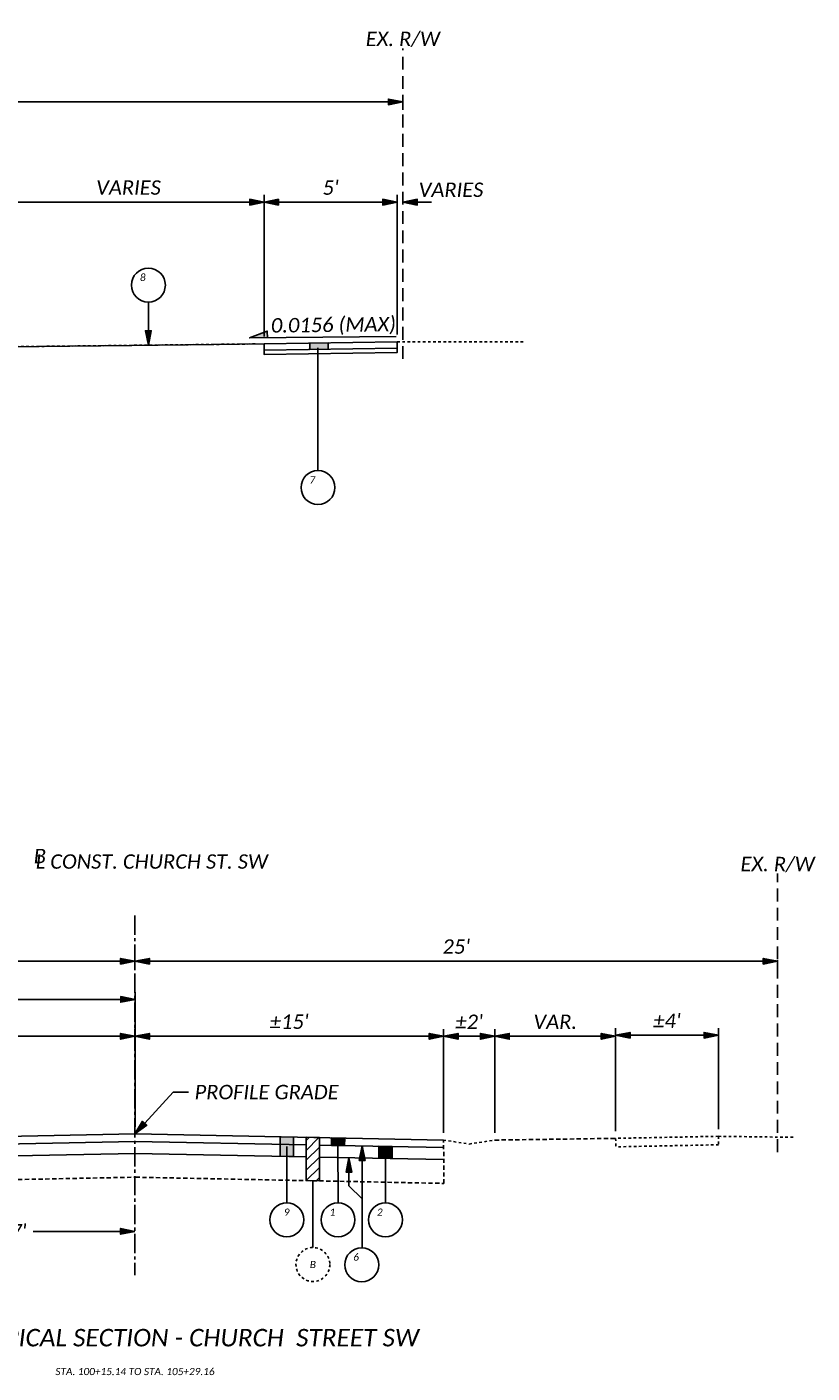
# Model space of a CAD drawing. Header units: feet. Extents: x 2612 to 2782, y -4733 to -4576.
# Tile 4 of 8: x 2752 to 2782, y -4733 to -4680. Entities that reach past the tile are written whole.
import ezdxf
from ezdxf import colors
from ezdxf.entities.mleader import LeaderData, LeaderLine
from ezdxf.math import Vec2, Vec3

# ---------------------------------------------------------------- set-up
doc = ezdxf.new("R2010")
doc.units = ezdxf.units.FT
doc.header["$MEASUREMENT"] = 0
for name, pattern in [('2', [0.1, 0.06, -0.04]), ('CENTER2', [1.125, 0.75, -0.125, 0.125, -0.125]), ('CL', [2, 0.3, -0.15, 1.4, -0.15]), ('DASHED', [0.75, 0.5, -0.25]), ('OhDOT_USTN2', [0.11, 0.069, -0.041]), ('OhDOT_USTN3', [0.22, 0.165, -0.055]), ('OhDOT_USTN5', [0.11, 0.055, -0.055]), ('rowex', [0])]:
    doc.linetypes.add(name, pattern=pattern)
for name, color, linetype in [('GE_X_CL', 7, 'CL'), ('PF_P_Grade_Line', 7, 'Continuous'), ('PF_X_Ground_Line', 3, 'OhDOT_USTN2'), ('PV_P_EOP', 7, 'Continuous'), ('PV_P_Walk', 231, 'Continuous'), ('PV_X_Asphalt_Gutter', 7, '2'), ('PV_X_EOP', 7, 'OhDOT_USTN3'), ('PV_X_Walk', 120, 'OhDOT_USTN5'), ('RW_X_Fee_RW', 6, 'rowex'), ('SH_Text', 7, 'Continuous'), ('SH_TextH', 4, 'Continuous'), ('SH_TextM', 7, 'Continuous'), ('XS_P_Annotation', 7, 'Continuous')]:
    doc.layers.add(name, color=color, linetype=linetype)
doc.styles.add('Slanted-Normal', font='calibrii.ttf', dxfattribs={"height": 0.14})
doc.styles.add('Slanted-Sub Title', font='calibrii.ttf', dxfattribs={"height": 0.17})
doc.styles.add('Straight Normal (0.125) Font 30', font='calibri.ttf', dxfattribs={"height": 0.125})
doc.dimstyles.new('Dec-1  Slanted', dxfattribs={"dimtxt": 0.14, "dimasz": 0.14, "dimexe": 0.07, "dimexo": 0.07, "dimgap": 0.07, "dimtad": 1, "dimdec": 1, "dimzin": 3, "dimdsep": 46, "dimtxsty": 'Slanted-Normal', "dimblk": 'Dim1', "dimcen": 0, "dimclrd": 95, "dimclre": 95, "dimclrt": 7, "dimaunit": 1, "dimadec": 3, "dimazin": 3, "dimtfac": 1, "dimtdec": 1, "dimtix": 1, "dimtofl": 0, "dimtmove": 1, "dimatfit": 3, "dimldrblk": 'Dim1', "dimfxl": 1, "dimtolj": 1, "dimtzin": 0, "dimlwd": -1, "dimlwe": -1, "dimarcsym": 0})

# ---------------------------------------------------------------- blocks, each defined once
blk = doc.blocks.new('Dim1')
h = blk.add_hatch(color=4)
h.dxf.hatch_style = 1
h.paths.add_polyline_path([(0, 0), (-1, -0.2), (-1, 0.2)])
at = {"color": 4}
blk.add_lwpolyline([(0, 0), (-1, -0.2), (-1, 0.2), (0, 0)], dxfattribs=at)
blk = doc.blocks.new('*D968')
at = {"layer": 'Defpoints', "color": 0, "transparency": 16777216}
for p in [(2733.426, -4682.891), (2766.426, -4683.259), (2766.426, -4683.846)]:
    blk.add_point(p, dxfattribs=at)
at = {"layer": 'SH_TextM', "color": 95, "linetype": 'Continuous', "transparency": 16777216}
for p, q in [((2766.426, -4683.566), (2766.426, -4682.979)), ((2733.426, -4683.171), (2733.426, -4683.539)), ((2733.986, -4683.259), (2765.866, -4683.259))]:
    blk.add_line(p, q, dxfattribs=at)
at = {"layer": 'SH_TextM', "color": 95, "transparency": 16777216, "xscale": 0.56, "yscale": 0.56, "zscale": 0.56, "rotation": 180}
blk.add_blockref('Dim1', (2733.426, -4683.259), dxfattribs=at)
at = {"layer": 'SH_TextM', "color": 95, "transparency": 16777216, "xscale": 0.56, "yscale": 0.56, "zscale": 0.56}
blk.add_blockref('Dim1', (2766.426, -4683.259), dxfattribs=at)
at = {"layer": 'SH_TextM', "color": 7, "transparency": 16777216, "insert": (2749.926, -4682.692), "char_height": 0.56, "attachment_point": 5, "style": 'Slanted-Normal'}
blk.add_mtext("\\A1;33'", dxfattribs=at)
blk = doc.blocks.new('*D970')
at = {"layer": 'Defpoints', "color": 0, "transparency": 16777216}
for p in [(2766.206, -4687.157), (2761.027, -4692.662), (2766.206, -4692.587)]:
    blk.add_point(p, dxfattribs=at)
at = {"layer": 'SH_TextM', "color": 95, "linetype": 'Continuous', "transparency": 16777216}
for p, q in [((2761.027, -4692.382), (2761.027, -4686.877)), ((2761.587, -4687.157), (2765.646, -4687.157)), ((2766.206, -4692.307), (2766.206, -4686.877))]:
    blk.add_line(p, q, dxfattribs=at)
at = {"layer": 'SH_TextM', "color": 95, "transparency": 16777216, "xscale": 0.56, "yscale": 0.56, "zscale": 0.56, "rotation": 180}
blk.add_blockref('Dim1', (2761.027, -4687.157), dxfattribs=at)
at = {"layer": 'SH_TextM', "color": 95, "transparency": 16777216, "xscale": 0.56, "yscale": 0.56, "zscale": 0.56}
blk.add_blockref('Dim1', (2766.206, -4687.157), dxfattribs=at)
at = {"layer": 'SH_TextM', "color": 7, "transparency": 16777216, "insert": (2763.617, -4686.593), "char_height": 0.56, "attachment_point": 5, "style": 'Slanted-Normal'}
blk.add_mtext("\\A1;5'", dxfattribs=at)
blk = doc.blocks.new('*D953')
at = {"layer": 'Defpoints', "color": 0, "transparency": 16777216}
for p in [(2766.426, -4687.157), (2766.206, -4692.587), (2766.426, -4692.587)]:
    blk.add_point(p, dxfattribs=at)
at = {"layer": 'SH_TextM', "color": 95, "linetype": 'Continuous', "transparency": 16777216}
for p, q in [((2765.646, -4687.157), (2765.086, -4687.157)), ((2766.206, -4692.307), (2766.206, -4686.877)), ((2766.986, -4687.157), (2767.546, -4687.157))]:
    blk.add_line(p, q, dxfattribs=at)
at = {"layer": 'SH_TextM', "color": 95, "transparency": 16777216, "xscale": 0.56, "yscale": 0.56, "zscale": 0.56}
blk.add_blockref('Dim1', (2766.206, -4687.157), dxfattribs=at)
at = {"layer": 'SH_TextM', "color": 95, "transparency": 16777216, "xscale": 0.56, "yscale": 0.56, "zscale": 0.56, "rotation": 180}
blk.add_blockref('Dim1', (2766.426, -4687.157), dxfattribs=at)
at = {"layer": 'SH_TextM', "color": 7, "transparency": 16777216, "insert": (2768.299, -4686.677), "char_height": 0.56, "attachment_point": 5, "style": 'Slanted-Normal'}
blk.add_mtext('\\A1;VARIES', dxfattribs=at)
blk = doc.blocks.new('*D972')
at = {"layer": 'Defpoints', "color": 0, "transparency": 16777216}
for p in [(2761.027, -4687.157), (2750.476, -4692.784), (2761.027, -4692.662)]:
    blk.add_point(p, dxfattribs=at)
at = {"layer": 'SH_TextM', "color": 95, "linetype": 'Continuous', "transparency": 16777216}
for p, q in [((2750.476, -4692.504), (2750.476, -4686.877)), ((2751.036, -4687.157), (2760.467, -4687.157)), ((2761.027, -4692.382), (2761.027, -4686.877))]:
    blk.add_line(p, q, dxfattribs=at)
at = {"layer": 'SH_TextM', "color": 95, "transparency": 16777216, "xscale": 0.56, "yscale": 0.56, "zscale": 0.56, "rotation": 180}
blk.add_blockref('Dim1', (2750.476, -4687.157), dxfattribs=at)
at = {"layer": 'SH_TextM', "color": 95, "transparency": 16777216, "xscale": 0.56, "yscale": 0.56, "zscale": 0.56}
blk.add_blockref('Dim1', (2761.027, -4687.157), dxfattribs=at)
at = {"layer": 'SH_TextM', "color": 7, "transparency": 16777216, "insert": (2755.752, -4686.59), "char_height": 0.56, "attachment_point": 5, "style": 'Slanted-Normal'}
blk.add_mtext('\\A1;VARIES', dxfattribs=at)
blk = doc.blocks.new('*D981')
at = {"layer": 'Defpoints', "color": 0, "transparency": 16777216}
for p in [(2768.01, -4719.586), (2756.005, -4719.749), (2768.01, -4723.622)]:
    blk.add_point(p, dxfattribs=at)
at = {"layer": 'SH_TextM', "color": 95, "linetype": 'Continuous', "transparency": 16777216}
for p, q in [((2756.005, -4719.469), (2756.005, -4719.306)), ((2756.565, -4719.586), (2767.45, -4719.586)), ((2768.01, -4723.342), (2768.01, -4719.306))]:
    blk.add_line(p, q, dxfattribs=at)
at = {"layer": 'SH_TextM', "color": 95, "transparency": 16777216, "xscale": 0.56, "yscale": 0.56, "zscale": 0.56, "rotation": 180}
blk.add_blockref('Dim1', (2756.005, -4719.586), dxfattribs=at)
at = {"layer": 'SH_TextM', "color": 95, "transparency": 16777216, "xscale": 0.56, "yscale": 0.56, "zscale": 0.56}
blk.add_blockref('Dim1', (2768.01, -4719.586), dxfattribs=at)
at = {"layer": 'SH_TextM', "color": 7, "transparency": 16777216, "insert": (2762.008, -4719.021), "char_height": 0.56, "attachment_point": 5, "style": 'Slanted-Normal'}
blk.add_mtext("\\A1;%%P15'", dxfattribs=at)
blk = doc.blocks.new('*D982')
at = {"layer": 'Defpoints', "color": 0, "transparency": 16777216}
for p in [(2744.005, -4719.586), (2756.005, -4720.434), (2744.005, -4723.621)]:
    blk.add_point(p, dxfattribs=at)
at = {"layer": 'SH_TextM', "color": 95, "linetype": 'Continuous', "transparency": 16777216}
for p, q in [((2744.005, -4723.341), (2744.005, -4719.306)), ((2755.445, -4719.586), (2744.565, -4719.586)), ((2756.005, -4720.154), (2756.005, -4719.306))]:
    blk.add_line(p, q, dxfattribs=at)
at = {"layer": 'SH_TextM', "color": 95, "transparency": 16777216, "xscale": 0.56, "yscale": 0.56, "zscale": 0.56, "rotation": 180}
blk.add_blockref('Dim1', (2744.005, -4719.586), dxfattribs=at)
at = {"layer": 'SH_TextM', "color": 95, "transparency": 16777216, "xscale": 0.56, "yscale": 0.56, "zscale": 0.56}
blk.add_blockref('Dim1', (2756.005, -4719.586), dxfattribs=at)
at = {"layer": 'SH_TextM', "color": 7, "transparency": 16777216, "insert": (2750.005, -4719.021), "char_height": 0.56, "attachment_point": 5, "style": 'Slanted-Normal'}
blk.add_mtext("\\A1;%%P15'", dxfattribs=at)
blk = doc.blocks.new('*D983')
at = {"layer": 'Defpoints', "color": 0, "transparency": 16777216}
for p in [(2756.005, -4716.344), (2781.005, -4716.344), (2781.005, -4716.667)]:
    blk.add_point(p, dxfattribs=at)
at = {"layer": 'SH_TextM', "color": 95, "linetype": 'Continuous', "transparency": 16777216}
for p, q in [((2756.005, -4716.624), (2756.005, -4716.947)), ((2756.565, -4716.667), (2780.445, -4716.667)), ((2781.005, -4716.624), (2781.005, -4716.947))]:
    blk.add_line(p, q, dxfattribs=at)
at = {"layer": 'SH_TextM', "color": 95, "transparency": 16777216, "xscale": 0.56, "yscale": 0.56, "zscale": 0.56, "rotation": 180}
blk.add_blockref('Dim1', (2756.005, -4716.667), dxfattribs=at)
at = {"layer": 'SH_TextM', "color": 95, "transparency": 16777216, "xscale": 0.56, "yscale": 0.56, "zscale": 0.56}
blk.add_blockref('Dim1', (2781.005, -4716.667), dxfattribs=at)
at = {"layer": 'SH_TextM', "color": 7, "transparency": 16777216, "insert": (2768.505, -4716.1), "char_height": 0.56, "attachment_point": 5, "style": 'Slanted-Normal'}
blk.add_mtext("\\A1;25'", dxfattribs=at)
blk = doc.blocks.new('*D984')
at = {"layer": 'Defpoints', "color": 0, "transparency": 16777216}
for p in [(2731.005, -4716.667), (2731.005, -4716.667), (2756.005, -4716.667)]:
    blk.add_point(p, dxfattribs=at)
at = {"layer": 'SH_TextM', "color": 95, "linetype": 'Continuous', "transparency": 16777216}
blk.add_line((2755.445, -4716.667), (2731.565, -4716.667), dxfattribs=at)
at = {"layer": 'SH_TextM', "color": 95, "transparency": 16777216, "xscale": 0.56, "yscale": 0.56, "zscale": 0.56, "rotation": 180}
blk.add_blockref('Dim1', (2731.005, -4716.667), dxfattribs=at)
at = {"layer": 'SH_TextM', "color": 95, "transparency": 16777216, "xscale": 0.56, "yscale": 0.56, "zscale": 0.56}
blk.add_blockref('Dim1', (2756.005, -4716.667), dxfattribs=at)
at = {"layer": 'SH_TextM', "color": 7, "transparency": 16777216, "insert": (2743.505, -4716.1), "char_height": 0.56, "attachment_point": 5, "style": 'Slanted-Normal'}
blk.add_mtext("\\A1;25'", dxfattribs=at)
blk = doc.blocks.new('*D976')
at = {"layer": 'Defpoints', "color": 0, "transparency": 16777216}
for p in [(2770.005, -4719.586), (2768.012, -4723.621), (2770.005, -4723.621)]:
    blk.add_point(p, dxfattribs=at)
at = {"layer": 'SH_TextM', "color": 95, "linetype": 'Continuous', "transparency": 16777216}
for p, q in [((2768.012, -4723.341), (2768.012, -4719.306)), ((2768.572, -4719.586), (2769.445, -4719.586)), ((2770.005, -4723.341), (2770.005, -4719.306))]:
    blk.add_line(p, q, dxfattribs=at)
at = {"layer": 'SH_TextM', "color": 95, "transparency": 16777216, "xscale": 0.56, "yscale": 0.56, "zscale": 0.56, "rotation": 180}
blk.add_blockref('Dim1', (2768.012, -4719.586), dxfattribs=at)
at = {"layer": 'SH_TextM', "color": 95, "transparency": 16777216, "xscale": 0.56, "yscale": 0.56, "zscale": 0.56}
blk.add_blockref('Dim1', (2770.005, -4719.586), dxfattribs=at)
at = {"layer": 'SH_TextM', "color": 7, "transparency": 16777216, "insert": (2769.008, -4719.023), "char_height": 0.56, "attachment_point": 5, "style": 'Slanted-Normal'}
blk.add_mtext("\\A1;%%P2'", dxfattribs=at)
blk = doc.blocks.new('*D977')
at = {"layer": 'Defpoints', "color": 0, "transparency": 16777216}
for p in [(2774.705, -4719.586), (2770.005, -4723.621), (2774.705, -4723.554)]:
    blk.add_point(p, dxfattribs=at)
at = {"layer": 'SH_TextM', "color": 95, "linetype": 'Continuous', "transparency": 16777216}
for p, q in [((2770.005, -4723.341), (2770.005, -4719.306)), ((2770.565, -4719.586), (2774.145, -4719.586)), ((2774.705, -4723.274), (2774.705, -4719.306))]:
    blk.add_line(p, q, dxfattribs=at)
at = {"layer": 'SH_TextM', "color": 95, "transparency": 16777216, "xscale": 0.56, "yscale": 0.56, "zscale": 0.56, "rotation": 180}
blk.add_blockref('Dim1', (2770.005, -4719.586), dxfattribs=at)
at = {"layer": 'SH_TextM', "color": 95, "transparency": 16777216, "xscale": 0.56, "yscale": 0.56, "zscale": 0.56}
blk.add_blockref('Dim1', (2774.705, -4719.586), dxfattribs=at)
at = {"layer": 'SH_TextM', "color": 7, "transparency": 16777216, "insert": (2772.355, -4719.024), "char_height": 0.56, "attachment_point": 5, "style": 'Slanted-Normal'}
blk.add_mtext('\\A1;VAR.', dxfattribs=at)
blk = doc.blocks.new('*D978')
at = {"layer": 'Defpoints', "color": 0, "transparency": 16777216}
for p in [(2778.705, -4719.546), (2774.705, -4723.554), (2778.705, -4723.474)]:
    blk.add_point(p, dxfattribs=at)
at = {"layer": 'SH_TextM', "color": 95, "linetype": 'Continuous', "transparency": 16777216}
for p, q in [((2774.705, -4723.274), (2774.705, -4719.266)), ((2775.265, -4719.546), (2778.145, -4719.546)), ((2778.705, -4723.194), (2778.705, -4719.266))]:
    blk.add_line(p, q, dxfattribs=at)
at = {"layer": 'SH_TextM', "color": 95, "transparency": 16777216, "xscale": 0.56, "yscale": 0.56, "zscale": 0.56, "rotation": 180}
blk.add_blockref('Dim1', (2774.705, -4719.546), dxfattribs=at)
at = {"layer": 'SH_TextM', "color": 95, "transparency": 16777216, "xscale": 0.56, "yscale": 0.56, "zscale": 0.56}
blk.add_blockref('Dim1', (2778.705, -4719.546), dxfattribs=at)
at = {"layer": 'SH_TextM', "color": 7, "transparency": 16777216, "insert": (2776.705, -4718.985), "char_height": 0.56, "attachment_point": 5, "style": 'Slanted-Normal'}
blk.add_mtext("\\A1;%%P4'", dxfattribs=at)
blk = doc.blocks.new('*D990')
at = {"layer": 'Defpoints', "color": 0, "transparency": 16777216}
for p in [(2742.005, -4718.151), (2742.005, -4723.621), (2756.01, -4723.381)]:
    blk.add_point(p, dxfattribs=at)
at = {"layer": 'SH_TextM', "color": 95, "linetype": 'Continuous', "transparency": 16777216}
for p, q in [((2742.005, -4723.341), (2742.005, -4717.871)), ((2756.01, -4723.101), (2756.01, -4717.871)), ((2755.45, -4718.151), (2742.565, -4718.151))]:
    blk.add_line(p, q, dxfattribs=at)
at = {"layer": 'SH_TextM', "color": 95, "transparency": 16777216, "xscale": 0.56, "yscale": 0.56, "zscale": 0.56, "rotation": 180}
blk.add_blockref('Dim1', (2742.005, -4718.151), dxfattribs=at)
at = {"layer": 'SH_TextM', "color": 95, "transparency": 16777216, "xscale": 0.56, "yscale": 0.56, "zscale": 0.56}
blk.add_blockref('Dim1', (2756.01, -4718.151), dxfattribs=at)
at = {"layer": 'SH_TextM', "color": 7, "transparency": 16777216, "insert": (2749.008, -4717.589), "char_height": 0.56, "attachment_point": 5, "style": 'Slanted-Normal'}
blk.add_mtext("\\A1;14'", dxfattribs=at)
blk = doc.blocks.new('*D1016')
at = {"layer": 'Defpoints', "color": 0, "transparency": 16777216}
for p in [(2748.987, -4727.193), (2756.005, -4727.148), (2756.005, -4727.17)]:
    blk.add_point(p, dxfattribs=at)
at = {"layer": 'SH_TextM', "color": 95, "linetype": 'Continuous', "transparency": 16777216}
for p, q in [((2748.987, -4726.913), (2748.987, -4726.89)), ((2749.547, -4727.17), (2750.896, -4727.17)), ((2755.445, -4727.17), (2752.046, -4727.17)), ((2756.005, -4727.428), (2756.005, -4727.45))]:
    blk.add_line(p, q, dxfattribs=at)
at = {"layer": 'SH_TextM', "color": 95, "transparency": 16777216, "xscale": 0.56, "yscale": 0.56, "zscale": 0.56, "rotation": 180}
blk.add_blockref('Dim1', (2748.987, -4727.17), dxfattribs=at)
at = {"layer": 'SH_TextM', "color": 95, "transparency": 16777216, "xscale": 0.56, "yscale": 0.56, "zscale": 0.56}
blk.add_blockref('Dim1', (2756.005, -4727.17), dxfattribs=at)
at = {"layer": 'SH_TextM', "color": 7, "transparency": 16777216, "insert": (2751.471, -4727.17), "char_height": 0.56, "attachment_point": 5, "style": 'Slanted-Normal'}
blk.add_mtext("\\A1;7'", dxfattribs=at)

msp = doc.modelspace()

# ---------------------------------------------------------------- hatches: boundary and pattern name
at = {"layer": 'SH_TextM'}
h = msp.add_hatch(color=256, dxfattribs=at)
h.dxf.hatch_style = 1
h.paths.add_polyline_path([(2761.153, -4692.166), (2761.156, -4692.43), (2760.465, -4692.437)])
at = {"layer": 'XS_P_Annotation'}
h = msp.add_hatch(color=256, dxfattribs=at)
h.dxf.hatch_style = 1
h.paths.add_polyline_path([(2762.806, -4692.636), (2763.521, -4692.626), (2763.525, -4692.876), (2762.806, -4692.886)])
h = msp.add_hatch(color=256, dxfattribs=at)
h.dxf.hatch_style = 1
h.paths.add_polyline_path([(2761.655, -4724.251), (2762.171, -4724.261), (2762.17, -4723.506), (2761.653, -4723.495)])
h = msp.add_hatch(color=256, dxfattribs=at)
h.dxf.hatch_style = 1
h.paths.add_polyline_path([(2763.649, -4723.533), (2764.163, -4723.544), (2764.161, -4723.837), (2763.646, -4723.827)])
h = msp.add_hatch(color=256, dxfattribs=at)
h.dxf.hatch_style = 1
h.paths.add_polyline_path([(2765.49, -4724.329), (2766.006, -4724.339), (2766.007, -4723.874), (2765.49, -4723.864)])

# ---------------------------------------------------------------- linework, layer by layer
at = {"layer": 'GE_X_CL', "linetype": 'CENTER2'}
msp.add_line((2756.005, -4714.894), (2756.005, -4728.877), dxfattribs=at)
at = {"layer": 'PF_P_Grade_Line'}
for points in [[(2750.956, -4692.781), (2755.876, -4692.723)], [(2761.027, -4692.662), (2755.876, -4692.723)]]:
    msp.add_lwpolyline(points, dxfattribs=at)
at = {"layer": 'PF_X_Ground_Line'}
for points in [[(2750.976, -4692.779), (2760.776, -4692.667)], [(2766.206, -4692.587), (2771.186, -4692.587)], [(2778.705, -4723.474), (2781.685, -4723.514)]]:
    msp.add_lwpolyline(points, dxfattribs=at)
at = {"layer": 'PV_P_EOP'}
for points in [[(2744.005, -4723.621), (2756.01, -4723.381), (2768.012, -4723.621)], [(2744.425, -4723.906), (2756.016, -4723.674), (2762.664, -4723.807)], [(2763.179, -4723.817), (2768.019, -4723.914)], [(2744.005, -4724.379), (2756.016, -4724.139), (2762.655, -4724.272)], [(2763.17, -4724.282), (2768.009, -4724.379)]]:
    msp.add_lwpolyline(points, dxfattribs=at)
at = {"layer": 'PV_P_Walk'}
for points in [[(2766.203, -4692.587), (2761.027, -4692.662)], [(2761.031, -4692.912), (2761.027, -4692.662)], [(2761.027, -4692.914), (2761.032, -4693.081), (2766.207, -4693.001), (2766.205, -4692.834)], [(2761.031, -4692.912), (2766.206, -4692.837)], [(2766.206, -4692.837), (2761.035, -4692.912)], [(2766.206, -4692.837), (2766.206, -4692.587)]]:
    msp.add_lwpolyline(points, dxfattribs=at)
at = {"layer": 'PV_X_Asphalt_Gutter'}
msp.add_lwpolyline([(2768.005, -4723.621), (2769.005, -4723.775), (2770.005, -4723.621)], dxfattribs=at)
at = {"layer": 'PV_X_EOP'}
msp.add_line((2768.023, -4725.305), (2768.011, -4723.622), dxfattribs=at)
for points in [[(2770.005, -4723.621), (2774.705, -4723.554)], [(2744.038, -4725.304), (2756.026, -4725.064), (2768.023, -4725.305)]]:
    msp.add_lwpolyline(points, dxfattribs=at)
at = {"layer": 'PV_X_Walk'}
msp.add_line((2778.705, -4723.474), (2778.705, -4723.804), dxfattribs=at)
for points in [[(2778.705, -4723.474), (2774.705, -4723.554)], [(2774.705, -4723.554), (2774.711, -4723.884)], [(2778.711, -4723.804), (2774.711, -4723.884)]]:
    msp.add_lwpolyline(points, dxfattribs=at)
at = {"layer": 'RW_X_Fee_RW', "linetype": 'DASHED'}
for p, q in [((2766.426, -4693.253), (2766.426, -4681.18)), ((2781.005, -4724.09), (2781.005, -4713.262))]:
    msp.add_line(p, q, dxfattribs=at)
at = {"layer": 'SH_Text'}
for centre in [(2756.526, -4690.38), (2763.124, -4698.252), (2761.911, -4726.719), (2763.904, -4726.719), (2765.748, -4726.719), (2764.826, -4728.469)]:
    msp.add_circle(centre, 0.66, dxfattribs=at)
at = {"layer": 'SH_Text', "linetype": '2'}
msp.add_circle((2762.926, -4728.46), 0.66, dxfattribs=at)
at = {"layer": 'SH_TextM'}
for p, q in [((2763.124, -4697.592), (2763.124, -4692.821)), ((2761.911, -4726.059), (2761.911, -4723.869)), ((2763.904, -4726.059), (2763.903, -4723.662)), ((2764.845, -4727.809), (2764.845, -4723.851)), ((2765.748, -4726.059), (2765.748, -4723.869)), ((2762.922, -4727.8), (2762.922, -4725.202))]:
    msp.add_line(p, q, dxfattribs=at)
for points in [[(2766.162, -4692.375), (2760.465, -4692.437), (2761.153, -4692.166), (2761.156, -4692.43)], [(2762.664, -4723.632), (2762.78, -4723.516)], [(2762.665, -4724.02), (2763.162, -4723.524)], [(2762.664, -4724.408), (2763.179, -4723.893)], [(2762.664, -4724.795), (2763.178, -4724.281)], [(2764.331, -4724.401), (2764.331, -4725.405), (2764.845, -4725.907)], [(2762.663, -4725.197), (2763.179, -4724.681)], [(2763.061, -4725.197), (2763.18, -4725.078)]]:
    msp.add_lwpolyline(points, dxfattribs=at)
at = {"layer": 'XS_P_Annotation'}
msp.add_line((2756.526, -4692.715), (2756.526, -4691.033), dxfattribs=at)
for points in [[(2762.806, -4692.636), (2763.521, -4692.626), (2763.525, -4692.876), (2762.806, -4692.886)], [(2761.655, -4724.251), (2762.171, -4724.261), (2762.17, -4723.506), (2761.653, -4723.495)], [(2762.665, -4723.514), (2763.179, -4723.524), (2763.18, -4725.208), (2762.663, -4725.197)], [(2763.649, -4723.533), (2764.163, -4723.544), (2764.161, -4723.837), (2763.646, -4723.827)], [(2765.49, -4724.329), (2766.006, -4724.339), (2766.007, -4723.874), (2765.49, -4723.864)]]:
    msp.add_lwpolyline(points, close=True, dxfattribs=at)

# ---------------------------------------------------------------- block references
at = {"layer": 'SH_Text', "yscale": 0.56, "zscale": 0.56, "rotation": 90}
for p, xscale in [((2756.526, -4692.715), -0.56), ((2764.845, -4723.851), 0.56), ((2764.331, -4724.305), 0.56)]:
    msp.add_blockref('Dim1', p, dxfattribs=dict(at, xscale=xscale))

# ---------------------------------------------------------------- texts
at = {"layer": 'SH_TextH', "insert": (2756.005, -4731.65), "char_height": 0.68, "width": 23.41113, "attachment_point": 8, "style": 'Slanted-Sub Title'}
msp.add_mtext('PROPOSED TYPICAL SECTION - CHURCH  STREET SW', dxfattribs=at)
at = {"layer": 'SH_TextM', "style": 'Slanted-Normal'}
for s, insert, char_height, width, attachment_point in [('EX. R/W', (2766.426, -4681.125), 0.56, 3.10914, 8), ('8', (2756.307, -4690.084), 0.28, 1.60316, 5), ('7', (2762.904, -4697.956), 0.28, 1.60316, 5), ('B', (2752.067, -4712.298), 0.56, 0.56, 1), ('L CONST. CHURCH ST. SW', (2752.145, -4712.511), 0.56, 11.61409, 1), ('EX. R/W', (2781.005, -4713.206), 0.56, 3.10914, 8), ('9', (2761.905, -4726.423), 0.28, 1.60316, 5), ('1', (2763.685, -4726.423), 0.28, 1.60316, 5), ('2', (2765.529, -4726.423), 0.28, 1.60316, 5), ('6', (2764.607, -4728.172), 0.28, 1.60316, 5), ('B', (2762.926, -4728.46), 0.28, 1.60316, 5), ('STA. 100+15.14 TO STA. 105+29.16', (2756.005, -4732.762), 0.28, 20.63398, 8)]:
    msp.add_mtext(s, dxfattribs=dict(at, insert=insert, char_height=char_height, width=width, attachment_point=attachment_point))
at = {"layer": 'SH_TextM', "insert": (2766.153, -4691.615), "char_height": 0.56, "width": 7.51626, "attachment_point": 3, "rotation": 0.6231, "style": 'Slanted-Normal'}
msp.add_mtext('0.0156 (MAX)', dxfattribs=at)

# ---------------------------------------------------------------- dimensions: what is measured, and where the dimension line sits
at = {"layer": 'SH_TextM'}
for base, p1, p2, text, picture, middle in [((2766.426, -4683.259), (2733.426, -4682.891), (2766.426, -4683.846), "33'", '*D968', (2749.926, -4682.692)), ((2761.027, -4687.157), (2750.476, -4692.784), (2761.027, -4692.662), 'VARIES', '*D972', (2755.752, -4686.59)), ((2766.206, -4687.157), (2761.027, -4692.662), (2766.206, -4692.587), "5'", '*D970', (2763.617, -4686.593)), ((2731.005, -4716.667), (2756.005, -4716.667), (2731.005, -4716.667), "25'", '*D984', (2743.505, -4716.1)), ((2781.005, -4716.667), (2756.005, -4716.344), (2781.005, -4716.344), "25'", '*D983', (2768.505, -4716.1)), ((2742.005, -4718.151), (2756.01, -4723.381), (2742.005, -4723.621), "14'", '*D990', (2749.008, -4717.589)), ((2778.705, -4719.546), (2774.705, -4723.554), (2778.705, -4723.474), "%%P4'", '*D978', (2776.705, -4718.985)), ((2744.005, -4719.586), (2756.005, -4720.434), (2744.005, -4723.621), "%%P15'", '*D982', (2750.005, -4719.021)), ((2768.01, -4719.586), (2756.005, -4719.749), (2768.01, -4723.622), "%%P15'", '*D981', (2762.008, -4719.021)), ((2770.005, -4719.586), (2768.012, -4723.621), (2770.005, -4723.621), "%%P2'", '*D976', (2769.008, -4719.023)), ((2774.705, -4719.586), (2770.005, -4723.621), (2774.705, -4723.554), 'VAR.', '*D977', (2772.355, -4719.024))]:
    dim = msp.add_linear_dim(base=base, p1=p1, p2=p2, text=text, dimstyle='Dec-1  Slanted', override={"dimpost": "'"}, dxfattribs=at)
    dim.commit()
    dim.dimension.update_dxf_attribs({"geometry": picture, "text_midpoint": middle})
for base, p1, p2, text, override, picture, middle in [((2766.426, -4687.157), (2766.206, -4692.587), (2766.426, -4692.587), 'VARIES', {"dimpost": "'", "dimse2": 1}, '*D953', (2768.299, -4687.243)), ((2756.005, -4727.17), (2748.987, -4727.193), (2756.005, -4727.148), "7'", {"dimpost": "'", "dimtmove": 2}, '*D1016', (2751.471, -4727.17))]:
    dim = msp.add_linear_dim(base=base, p1=p1, p2=p2, text=text, dimstyle='Dec-1  Slanted', override=override, dxfattribs=at)
    dim.commit()
    dim.dimension.update_dxf_attribs({"geometry": picture, "text_midpoint": middle, "dimtype": 160})

# ---------------------------------------------------------------- leaders
ml = msp.add_multileader_mtext('Standard', dxfattribs=at)
ml.set_content('PROFILE GRADE', color=256, style='Slanted-Normal')
ml.set_leader_properties(color=95, linetype='Continuous')
ml.set_arrow_properties(name='Dim1')
ml.build(insert=Vec2(0, 0))
ml.multileader.update_dxf_attribs({"text_right_attachment_type": 3, "dogleg_length": 0.15, "arrow_head_size": 0.56, "scale": 4})
ctx = ml.context
ctx.base_point, ctx.scale, ctx.char_height, ctx.arrow_head_size, ctx.landing_gap_size, ctx.plane_origin = Vec3(2758.085, -4721.759), 4, 0.56, 0.56, 0.24, Vec3(2756.005, -4723.381)
ctx.right_attachment = 3
notes = []
notes.append((ctx, [(0, (1, 1, 0), (2757.485, -4721.759), (1, 0), 0.6, [(0, [(2756.005, -4723.381)], 0, [])])]))
ctx.mtext.insert, ctx.mtext.flow_direction = Vec3(2758.325, -4721.474), 5
ml = msp.add_multileader_mtext('Standard', dxfattribs=at)
ml.set_content('{\\fCalibri|b0|i1|c0|p34;PROP 6" WATER\\P(4.5\' COVER)}', color=256, style='Straight Normal (0.125) Font 30')
ml.set_leader_properties(color=9)
ml.build(insert=Vec2(0, 0))
ml.multileader.update_dxf_attribs({"text_left_attachment_type": 2, "text_right_attachment_type": 2, "dogleg_length": 0.15, "arrow_head_size": 0.72, "scale": 4})
ctx = ml.context
ctx.base_point, ctx.scale, ctx.char_height, ctx.arrow_head_size, ctx.landing_gap_size, ctx.plane_origin = Vec3(2738.949, -4729.963), 4, 0.56, 0.72, 0.36, Vec3(2748.594, -4727.384)
ctx.left_attachment, ctx.right_attachment = 2, 2
notes.append((ctx, [(0, (1, 1, 0), (2746.015, -4729.963), (-1, 0), 0.6, [(0, [(2748.594, -4727.384)], 0, [])])]))
ctx.mtext.insert, ctx.mtext.width, ctx.mtext.flow_direction = Vec3(2739.309, -4729.113), 5.74603, 5
for ctx, leaders in notes:
    for number, flags, end, landing, length, lines in leaders:
        leader = LeaderData()
        leader.index, (leader.has_last_leader_line, leader.has_dogleg_vector, leader.attachment_direction) = number, flags
        leader.last_leader_point, leader.dogleg_vector, leader.dogleg_length = Vec3(end), Vec3(landing), length
        for number, points, colour, breaks in lines:
            line = LeaderLine()
            line.index, line.vertices, line.color, line.breaks = number, Vec3.list(points), colors.encode_raw_color(colour), breaks
            leader.lines.append(line)
        ctx.leaders.append(leader)

doc.saveas('drawing.dxf')
